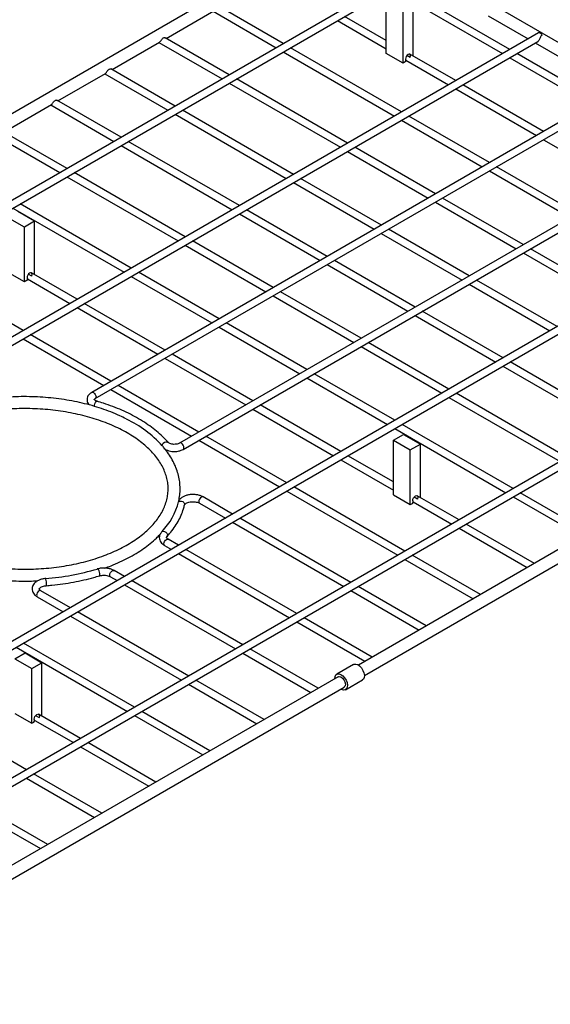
# Model space of a CAD drawing. Header units: millimetres. Extents: x 3 to 415, y 5 to 292.
# Tile 7 of 9: x 301 to 346, y 166 to 248. Entities that reach past the tile are written whole.
import ezdxf

# ---------------------------------------------------------------- set-up
doc = ezdxf.new("R2010")
doc.units = ezdxf.units.MM

msp = doc.modelspace()

# ---------------------------------------------------------------- linework, layer by layer
at = {"color": 7, "linetype": 'Continuous', "lineweight": 25}
for p, q in [((334.8371, 252.6192), (226.5084, 190.0823)), ((227.2463, 189.8155), (334.7901, 251.8992)), ((318.8659, 250.6512), (275.2275, 225.4593)), ((332.4405, 250.5428), (341.7399, 245.1743)), ((342.342, 245.5219), (333.0425, 250.8903)), ((331.9953, 245.1875), (331.9953, 249.7602)), ((313.585, 246.4479), (317.5643, 248.7451)), ((323.3915, 246.0117), (318.0189, 249.1133)), ((333.4095, 244.3711), (333.4095, 248.9437)), ((334.258, 244.9636), (334.258, 249.4336)), ((371.0152, 231.8931), (341.0402, 249.1974)), ((317.5084, 248.7128), (322.7894, 245.6642)), ((327.915, 247.9303), (331.9953, 245.5748)), ((331.9953, 246.2699), (328.517, 248.2778)), ((340.5402, 248.3313), (343.8744, 246.4065)), ((344.7366, 246.9043), (236.4079, 184.3674)), ((318.866, 243.3992), (313.4934, 246.5008)), ((237.1457, 184.1006), (344.6896, 246.1844)), ((309.0595, 243.8354), (313.0388, 246.1326)), ((312.9829, 246.1003), (318.264, 243.0517)), ((333.291, 240.2969), (323.9915, 245.6653)), ((344.4744, 246.0601), (351.2283, 242.1612)), ((323.3895, 245.3178), (332.6889, 239.9493)), ((333.4095, 244.3711), (331.9953, 245.1875)), ((333.6575, 244.6152), (337.2144, 242.5618)), ((337.8165, 242.9094), (333.9842, 245.1217)), ((334.0136, 244.8334), (334.0175, 244.8446)), ((342.34, 244.8279), (349.0938, 240.929)), ((349.6959, 241.2766), (342.942, 245.1755)), ((314.3405, 240.7867), (308.968, 243.8882)), ((333.5888, 244.4746), (333.4095, 244.3711)), ((304.534, 241.2229), (308.5133, 243.5201)), ((308.4575, 243.4878), (313.7385, 240.4392)), ((328.7655, 237.6844), (319.4661, 243.0528)), ((352.0905, 242.659), (307.3569, 216.8348)), ((318.864, 242.7053), (328.1635, 237.3368)), ((337.8145, 242.2154), (344.5683, 238.3165)), ((345.1704, 238.6641), (338.4165, 242.563)), ((307.6568, 216.3152), (352.0435, 241.939)), ((300.0085, 238.6104), (303.9878, 240.9076)), ((303.932, 240.8753), (309.213, 237.8267)), ((309.815, 238.1742), (304.4425, 241.2757)), ((314.3385, 240.0928), (323.638, 234.7243)), ((324.24, 235.0719), (314.9406, 240.4403)), ((340.6449, 236.0516), (333.891, 239.9505)), ((333.289, 239.6029), (340.0429, 235.704)), ((299.4065, 238.2628), (304.6875, 235.2142)), ((305.2896, 235.5617), (299.917, 238.6632)), ((359.4444, 238.4137), (314.7108, 212.5895)), ((309.813, 237.4803), (319.1125, 232.1118)), ((319.7145, 232.4594), (310.4151, 237.8278)), ((315.0108, 212.0698), (359.3974, 237.6937)), ((336.1194, 233.4391), (329.3656, 237.338)), ((345.1684, 237.9701), (351.9222, 234.0712)), ((328.7635, 236.9904), (335.5174, 233.0915)), ((347.9988, 231.8062), (341.2449, 235.7052)), ((305.2876, 234.8678), (314.587, 229.4993)), ((315.1891, 229.8469), (305.8896, 235.2153)), ((331.5939, 230.8265), (324.8401, 234.7255)), ((340.6429, 235.3576), (347.3968, 231.4587)), ((366.7984, 234.1683), (258.4696, 171.6315)), ((324.238, 234.3779), (330.9919, 230.479)), ((259.2075, 171.3646), (366.7513, 233.4484)), ((343.4733, 229.1937), (336.7195, 233.0927)), ((300.7621, 232.2553), (310.0615, 226.8868)), ((310.6636, 227.2344), (301.3641, 232.6028)), ((336.1174, 232.7451), (342.8713, 228.8462)), ((301.7311, 230.6562), (300.3169, 231.4726)), ((302.5796, 231.146), (301.1654, 231.9625)), ((319.7125, 231.7654), (326.4664, 227.8665)), ((327.0684, 228.214), (320.3146, 232.113)), ((302.5796, 231.146), (301.7311, 230.6562)), ((301.7311, 226.0836), (301.7311, 230.6562)), ((302.5796, 226.6761), (302.5796, 231.146)), ((331.5919, 230.1326), (338.3458, 226.2337)), ((338.9478, 226.5812), (332.194, 230.4801)), ((315.1871, 229.1529), (321.9409, 225.254)), ((322.543, 225.6015), (315.7891, 229.5005)), ((376.6978, 228.4535), (268.3691, 165.9166)), ((343.4713, 228.4998), (350.2252, 224.6009)), ((350.8272, 224.9484), (344.0734, 228.8473)), ((269.107, 165.6498), (376.6508, 227.7335)), ((301.6126, 222.0093), (292.3132, 227.3778)), ((327.0664, 227.5201), (333.8203, 223.6212)), ((334.4224, 223.9687), (327.6685, 227.8676)), ((301.7311, 226.0836), (300.3169, 226.9)), ((306.1381, 224.6218), (302.3059, 226.8341)), ((302.3352, 226.5458), (302.3391, 226.557)), ((310.6616, 226.5404), (317.4154, 222.6415)), ((318.0175, 222.989), (311.2636, 226.8879)), ((301.9104, 226.1871), (301.7311, 226.0836)), ((301.9791, 226.3276), (305.536, 224.2743)), ((338.9458, 225.8873), (345.6997, 221.9883)), ((346.3018, 222.3359), (339.5479, 226.2348)), ((322.541, 224.9076), (329.2948, 221.0087)), ((329.8969, 221.3562), (323.143, 225.2551)), ((313.492, 220.3765), (306.7381, 224.2754)), ((306.1361, 223.9279), (312.8899, 220.029)), ((334.4204, 223.2748), (341.1742, 219.3758)), ((341.7763, 219.7234), (335.0224, 223.6223)), ((325.3714, 218.7437), (318.6175, 222.6426)), ((308.9665, 217.764), (302.2127, 221.6629)), ((318.0155, 222.2951), (324.7693, 218.3962)), ((301.6106, 221.3154), (308.3645, 217.4165)), ((337.2508, 217.1109), (330.4969, 221.0098)), ((320.8459, 216.1312), (314.092, 220.0301)), ((329.8949, 220.6623), (336.6487, 216.7633)), ((313.49, 219.6826), (320.2439, 215.7836)), ((373.3131, 219.2194), (329.6747, 194.0275)), ((351.6758, 214.0085), (342.3763, 219.377)), ((332.7253, 214.4984), (325.9714, 218.3973)), ((330.1747, 193.1615), (373.8131, 218.3534)), ((341.7743, 219.0294), (351.0737, 213.661)), ((325.3694, 218.0498), (332.1233, 214.1508)), ((308.9645, 217.0701), (315.7184, 213.1711)), ((316.3204, 213.5187), (309.5666, 217.4176)), ((347.1503, 211.396), (337.8508, 216.7645)), ((328.1998, 211.8859), (321.446, 215.7848)), ((337.2488, 216.4169), (346.5482, 211.0485)), ((320.8439, 215.4372), (327.5978, 211.5383)), ((342.6248, 208.7835), (333.3254, 214.152)), ((332.6049, 212.8331), (333.4535, 213.323)), ((332.7233, 213.8044), (342.0227, 208.436)), ((333.4535, 213.323), (334.8677, 212.5066)), ((313.7491, 212.6548), (313.7532, 212.6504)), ((316.3184, 212.8247), (323.0723, 208.9258)), ((323.6743, 209.2734), (316.9205, 213.1723)), ((332.6049, 212.8331), (334.0191, 212.0167)), ((332.6049, 208.2605), (332.6049, 212.8331)), ((334.0191, 212.0167), (334.8677, 212.5066)), ((334.8677, 208.0366), (334.8677, 212.5066)), ((334.0191, 207.4441), (334.0191, 212.0167)), ((328.1978, 211.1919), (332.6049, 208.6477)), ((332.6049, 209.3429), (328.7999, 211.5395)), ((323.6723, 208.5794), (332.9718, 203.211)), ((333.5738, 203.5585), (324.2744, 208.927)), ((348.9302, 205.1435), (343.2248, 208.4371)), ((316.3808, 207.5637), (318.5468, 206.3133)), ((319.1489, 206.6609), (316.6818, 208.0851)), ((332.6049, 208.2605), (334.0191, 207.4441)), ((334.0191, 207.4441), (334.1985, 207.5476)), ((334.2672, 207.6881), (337.4973, 205.8235)), ((338.0993, 206.171), (334.5939, 208.1947)), ((334.6271, 207.9175), (334.6233, 207.9064)), ((342.6228, 208.0896), (348.3281, 204.7959)), ((315.1274, 207.4299), (315.1263, 207.425)), ((319.1469, 205.9669), (328.4463, 200.5985)), ((329.0483, 200.946), (319.7489, 206.3145)), ((338.0973, 205.4771), (343.8027, 202.1834)), ((344.4047, 202.531), (338.6994, 205.8246)), ((314.6234, 204.0484), (313.758, 204.5479)), ((313.457, 204.0266), (314.0213, 203.7008)), ((324.5229, 198.3335), (315.2234, 203.702)), ((314.6214, 203.3544), (323.9208, 197.9859)), ((333.5718, 202.8646), (339.2772, 199.5709)), ((339.8792, 199.9185), (334.1739, 203.2121)), ((310.0979, 201.4359), (309.2325, 201.9354)), ((308.9315, 201.4141), (309.4958, 201.0883)), ((319.9974, 195.721), (310.6979, 201.0895)), ((305.5724, 198.8233), (303.1054, 200.2475)), ((310.0959, 200.7419), (319.3953, 195.3734)), ((329.0463, 200.2521), (334.7517, 196.9584)), ((335.3537, 197.306), (329.6484, 200.5996)), ((302.8044, 199.7262), (304.9704, 198.4758)), ((305.5704, 198.1294), (314.8698, 192.7609)), ((315.4719, 193.1085), (306.1725, 198.4769)), ((330.8283, 194.6935), (325.1229, 197.9871)), ((324.5209, 197.6395), (330.2262, 194.3459)), ((301.0449, 195.5169), (310.3444, 190.1484)), ((310.9464, 190.496), (301.647, 195.8644)), ((326.3028, 192.081), (320.5974, 195.3746)), ((300.9266, 194.5456), (301.7751, 195.0354)), ((300.9266, 194.5456), (302.3408, 193.7292)), ((301.7751, 195.0354), (303.1893, 194.219)), ((319.9954, 195.027), (325.7007, 191.7334)), ((302.3408, 193.7292), (303.1893, 194.219)), ((302.3408, 189.1565), (302.3408, 193.7292)), ((303.1893, 189.7491), (303.1893, 194.219)), ((329.2702, 194.0827), (327.856, 193.2663)), ((327.981, 193.0498), (284.4199, 167.9025)), ((321.7773, 189.4685), (316.0719, 192.7621)), ((328.6059, 191.9672), (330.0201, 192.7836)), ((284.9198, 167.0364), (328.4809, 192.1837)), ((315.4699, 192.4145), (321.1752, 189.1209)), ((301.8954, 185.271), (292.596, 190.6394)), ((300.9266, 189.973), (302.3408, 189.1565)), ((306.4209, 187.8835), (302.9155, 189.9071)), ((302.9487, 189.63), (302.9449, 189.6188)), ((310.9444, 189.802), (316.6498, 186.5084)), ((317.2518, 186.856), (311.5465, 190.1496)), ((302.3408, 189.1565), (302.5201, 189.2601)), ((302.5888, 189.4006), (305.8189, 187.5359)), ((306.4189, 187.1895), (312.1243, 183.8959)), ((312.7263, 184.2434), (307.021, 187.5371)), ((301.8934, 184.577), (307.5988, 181.2834)), ((308.2008, 181.6309), (302.4955, 184.9246)), ((303.6754, 179.0184), (297.97, 182.3121)), ((297.368, 181.9645), (303.0733, 178.6709))]:
    msp.add_line(p, q, dxfattribs=at)
at = {"color": 8, "linetype": 'Continuous', "lineweight": 25}
for p, q in [((334.0175, 244.8446), (333.7277, 245.0119)), ((302.3391, 226.557), (302.0493, 226.7243)), ((334.3373, 208.0848), (334.6271, 207.9175)), ((302.6589, 189.7973), (302.9487, 189.63))]:
    msp.add_line(p, q, dxfattribs=at)
at = {"color": 7, "linetype": 'Continuous', "lineweight": 25, "flags": 128}
for points in [[(345.0447, 246.7165), (345.0117, 246.7701), (344.9732, 246.8181), (344.9309, 246.8585), (344.8866, 246.8895), (344.8423, 246.9096), (344.8, 246.9181), (344.7615, 246.9145), (344.7366, 246.9043)], [(334.0175, 244.8446), (334.0447, 244.9572), (334.0355, 245.0532), (333.9914, 245.1159), (333.92, 245.1346), (333.8338, 245.106), (333.7475, 245.035), (333.6761, 244.9339), (333.632, 244.8202), (333.6228, 244.7136), (333.65, 244.6325)], [(302.3391, 226.557), (302.3663, 226.6696), (302.3571, 226.7656), (302.313, 226.8284), (302.2417, 226.8471), (302.1554, 226.8184), (302.0691, 226.7474), (301.9977, 226.6464), (301.9536, 226.5327), (301.9444, 226.4261), (301.9717, 226.3449)], [(334.2597, 207.7054), (334.2324, 207.7866), (334.2417, 207.8932), (334.2858, 208.0069), (334.3571, 208.1079), (334.4434, 208.1789), (334.5297, 208.2076), (334.6011, 208.1889), (334.6452, 208.1261), (334.6544, 208.0302), (334.6271, 207.9175)], [(329.2702, 194.0827), (329.309, 194.1009), (329.4522, 194.115), (329.6143, 194.0623), (329.7794, 193.9481), (329.9314, 193.7834), (330.0554, 193.5845), (330.1392, 193.3708), (330.1746, 193.1631), (330.1582, 192.9819), (330.0916, 192.8449), (330.0201, 192.7836)], [(327.7015, 192.8868), (327.7179, 193.068), (327.7845, 193.205), (327.8948, 193.2845), (328.038, 193.2986), (328.2001, 193.2459), (328.3652, 193.1317), (328.5172, 192.967), (328.6411, 192.7681), (328.7249, 192.5543), (328.7604, 192.3467), (328.744, 192.1655), (328.6774, 192.0285), (328.5671, 191.949), (328.4239, 191.9349), (328.2618, 191.9876), (328.2014, 192.0223)], [(327.981, 193.0498), (328.0769, 193.0731), (328.2104, 193.0362), (328.347, 192.9354), (328.466, 192.786), (328.5492, 192.6109), (328.5839, 192.4367), (328.5649, 192.2899), (328.4951, 192.1929), (328.4809, 192.1837)], [(302.5813, 189.4179), (302.5541, 189.499), (302.5633, 189.6057), (302.6074, 189.7193), (302.6787, 189.8204), (302.765, 189.8914), (302.8513, 189.92), (302.9227, 189.9013), (302.9668, 189.8386), (302.976, 189.7426), (302.9487, 189.63)]]:
    msp.add_lwpolyline(points, dxfattribs=at)
at = {"color": 8, "linetype": 'Continuous', "lineweight": 25, "flags": 128}
for points in [[(307.3569, 216.8348), (307.4257, 216.8482), (307.5069, 216.8199), (307.588, 216.7544), (307.6569, 216.6616), (307.7028, 216.5556), (307.719, 216.4525), (307.7028, 216.3681), (307.6569, 216.3152), (307.6538, 216.3135)], [(307.5839, 215.6509), (307.5958, 215.7645), (307.6292, 215.8853), (307.6784, 215.9921), (307.7348, 216.0663), (307.7886, 216.0949), (307.8038, 216.0933)], [(313.2601, 212.3741), (313.2835, 212.4811), (313.3495, 212.583), (313.4467, 212.6622), (313.558, 212.7047), (313.664, 212.7031), (313.7462, 212.6577), (313.7491, 212.6548)], [(315.0729, 212.2072), (315.0567, 212.3103), (315.0108, 212.4163), (314.9419, 212.5091), (314.8608, 212.5746), (314.7796, 212.6028), (314.7122, 212.5903)], [(315.0108, 212.0699), (315.0567, 212.1228), (315.0729, 212.2072)], [(314.6285, 207.6885), (314.7349, 207.7335), (314.8583, 207.7367), (314.9774, 207.6977), (315.0715, 207.6231), (315.124, 207.526), (315.1274, 207.4299)], [(316.6818, 208.0851), (316.6128, 208.0985), (316.5313, 208.0702), (316.4499, 208.0044), (316.3808, 207.9113), (316.3347, 207.8049), (316.3185, 207.7015), (316.3347, 207.6168), (316.3808, 207.5637), (316.3808, 207.5637)], [(313.2472, 205.199), (313.3421, 205.2234), (313.4524, 205.2028), (313.5587, 205.1407), (313.6426, 205.0479), (313.6895, 204.9407), (313.6912, 204.8376), (313.6524, 204.7618)], [(313.3947, 204.1644), (313.4109, 204.2678), (313.457, 204.3742), (313.526, 204.4673), (313.6075, 204.533), (313.6889, 204.5613), (313.758, 204.5479)], [(313.457, 204.0266), (313.457, 204.0266), (313.4109, 204.0797), (313.3947, 204.1644)], [(307.9962, 201.4893), (308.0232, 201.5099), (308.0463, 201.5789), (308.0454, 201.6824), (308.0207, 201.8024), (307.9764, 201.9181), (307.9204, 202.0092), (307.8623, 202.06), (307.8122, 202.0615), (307.8122, 202.0615)], [(308.9315, 201.4141), (308.9315, 201.4141), (308.8854, 201.4672), (308.8692, 201.5519), (308.8854, 201.6553), (308.9315, 201.7617), (309.0006, 201.8548), (309.082, 201.9205), (309.1635, 201.9488), (309.2325, 201.9354)], [(303.5512, 200.667), (303.5606, 200.6847), (303.5672, 200.7506), (303.567, 200.8543), (303.5599, 200.9776), (303.5471, 201.0991), (303.5309, 201.1976), (303.5142, 201.2559), (303.4998, 201.264), (303.4998, 201.264)], [(303.1054, 200.2475), (303.0363, 200.261), (302.9549, 200.2326), (302.8734, 200.1669), (302.8044, 200.0738), (302.7582, 199.9674), (302.742, 199.864)], [(302.742, 199.864), (302.7582, 199.7793), (302.8044, 199.7262), (302.8044, 199.7262)]]:
    msp.add_lwpolyline(points, dxfattribs=at)
at = {"color": 7, "linetype": 'Continuous', "lineweight": 25}
for centre, radius, start, end in [((333.5253, 244.5901), 0.1317, 298.810195, 18.778445), ((301.8469, 226.3025), 0.1317, 298.810195, 18.778445), ((305.8692, 205.5715), 10.045, 42.626523, 63.97448), ((309.164, 209.0926), 5.642, 316.361964, 345.59037), ((334.135, 207.663), 0.1317, 298.810195, 18.778445), ((301.9815, 221.5343), 20.3271, 274.283437, 286.669127), ((302.4566, 189.3755), 0.1317, 298.810195, 18.778445)]:
    msp.add_arc(centre, radius, start, end, dxfattribs=at)
for points, knots in [([(313.0367, 246.1362), (313.0451, 246.14), (313.0674, 246.15), (313.107, 246.2004), (313.1573, 246.2742), (313.2129, 246.3546), (313.274, 246.4266), (313.3431, 246.4828), (313.4136, 246.5118), (313.469, 246.5148), (313.4862, 246.5014), (313.4914, 246.4973)], [0, 0, 0, 0, 0.0777643, 0.206377, 0.3356252, 0.4512977, 0.5683188, 0.6920943, 0.8185936, 0.9452159, 1, 1, 1, 1]), ([(345.0447, 246.7165), (345.0118, 246.69), (344.9411, 246.6329), (344.8796, 246.5013), (344.8247, 246.375), (344.7752, 246.2766), (344.7312, 246.2115), (344.6995, 246.1936), (344.6879, 246.1871)], [0, 0, 0, 0, 0.2113359, 0.4545791, 0.6346021, 0.7763315, 0.9187671, 1, 1, 1, 1]), ([(308.5112, 243.5237), (308.5196, 243.5275), (308.5419, 243.5375), (308.5815, 243.5878), (308.6318, 243.6617), (308.6874, 243.7421), (308.7485, 243.8141), (308.8176, 243.8703), (308.8881, 243.8993), (308.9436, 243.9023), (308.9607, 243.8889), (308.9659, 243.8848)], [0, 0, 0, 0, 0.0777643, 0.206377, 0.3356252, 0.4512977, 0.5683188, 0.6920943, 0.8185936, 0.9452159, 1, 1, 1, 1]), ([(303.9858, 240.9112), (303.9942, 240.915), (304.0164, 240.925), (304.056, 240.9753), (304.1063, 241.0492), (304.162, 241.1296), (304.223, 241.2016), (304.2921, 241.2578), (304.3626, 241.2868), (304.4181, 241.2898), (304.4352, 241.2764), (304.4404, 241.2723)], [0, 0, 0, 0, 0.0777643, 0.206377, 0.3356252, 0.4512977, 0.5683188, 0.6920943, 0.8185936, 0.9452159, 1, 1, 1, 1]), ([(307.3569, 216.8348), (307.3188, 216.8108), (307.2196, 216.7485), (307.0933, 216.6228), (306.9957, 216.4554), (306.9531, 216.2688), (306.9739, 216.0796), (307.047, 215.9101), (307.1283, 215.8227), (307.1664, 215.7818)], [0, 0, 0, 0, 0.10166142, 0.26444675, 0.4163644, 0.56275902, 0.71852519, 0.86839731, 1, 1, 1, 1]), ([(310.2346, 214.623), (310.0585, 214.7115), (309.6514, 214.9161), (308.9671, 215.2014), (308.1941, 215.4832), (307.3889, 215.7312), (306.5572, 215.9455), (305.7026, 216.125), (304.8291, 216.2689), (303.941, 216.3766), (303.0425, 216.4478), (302.1379, 216.482), (301.2315, 216.4792), (300.3276, 216.4394), (299.4305, 216.3627), (298.5445, 216.2495), (297.6738, 216.1002), (296.8225, 215.9155), (295.9947, 215.6962), (295.1943, 215.443), (294.4252, 215.1571), (293.6911, 214.8396), (292.9954, 214.4918), (292.3418, 214.115), (291.7335, 213.7108), (291.1738, 213.2809), (290.6657, 212.8272), (290.2123, 212.3519), (289.8163, 211.8574), (289.48, 211.3465), (289.2055, 210.8224), (288.9941, 210.2882), (288.8466, 209.7473), (288.7632, 209.2029), (288.7437, 208.6578), (288.7877, 208.1148), (288.8942, 207.5761), (289.0643, 207.0446), (289.2781, 206.5478), (289.4632, 206.2363), (289.5481, 206.0933)], [0, 0, 0, 0, 0.0204432, 0.0472647, 0.0740716, 0.1008622, 0.1276366, 0.1543963, 0.1811434, 0.2078802, 0.2346095, 0.2613341, 0.2880571, 0.3147813, 0.3415087, 0.3682426, 0.3949858, 0.4217413, 0.4485121, 0.4753008, 0.5021096, 0.52894, 0.5557923, 0.5826648, 0.6095529, 0.6364462, 0.6633255, 0.6901664, 0.7169373, 0.7436005, 0.7701184, 0.7964618, 0.8226203, 0.8486099, 0.8744748, 0.900281, 0.9260869, 0.9519588, 0.9779571, 1, 1, 1, 1]), ([(307.8037, 216.0934), (307.7784, 216.1016), (307.7047, 216.1255), (307.6135, 216.1771), (307.5624, 216.2308), (307.5625, 216.2443), (307.5614, 216.2239), (307.5651, 216.2424), (307.6064, 216.2844), (307.6465, 216.3088), (307.6568, 216.3152)], [0, 0, 0, 0, 0.0758361, 0.220478, 0.3621458, 0.5081019, 0.673168, 0.8185385, 0.9529789, 1, 1, 1, 1]), ([(313.7532, 212.6503), (313.6763, 212.7356), (313.4545, 212.9815), (313.0453, 213.3734), (312.5101, 213.8176), (311.9236, 214.2384), (311.2895, 214.6344), (310.6107, 215.0036), (309.8907, 215.3444), (309.1324, 215.6547), (308.4336, 215.903), (307.9818, 216.0395), (307.8037, 216.0934)], [0, 0, 0, 0, 0.05766852, 0.16636437, 0.27518496, 0.38413201, 0.49314534, 0.60217928, 0.71119922, 0.82019034, 0.92914529, 1, 1, 1, 1]), ([(293.1642, 204.0936), (293.06, 204.1551), (292.7572, 204.3339), (292.2914, 204.6472), (291.7854, 205.0381), (291.3324, 205.4467), (290.9335, 205.8703), (290.5904, 206.3067), (290.3041, 206.7538), (290.0756, 207.2099), (289.9056, 207.6737), (289.7952, 208.144), (289.7455, 208.6196), (289.758, 209.0987), (289.8334, 209.5783), (289.9717, 210.0548), (290.1718, 210.5245), (290.4318, 210.9848), (290.7501, 211.4334), (291.1248, 211.8683), (291.5542, 212.2877), (292.0364, 212.6896), (292.5693, 213.0721), (293.1504, 213.433), (293.7769, 213.7702), (294.4457, 214.0819), (295.1533, 214.3661), (295.8961, 214.6212), (296.6703, 214.8455), (297.4718, 215.0379), (298.2963, 215.197), (299.1393, 215.3219), (299.9965, 215.4119), (300.8631, 215.4665), (301.7346, 215.4852), (302.6062, 215.468), (303.4733, 215.415), (304.3312, 215.3264), (305.1752, 215.2029), (306.0008, 215.0451), (306.8036, 214.854), (307.5793, 214.6308), (308.3237, 214.3769), (309.0329, 214.0938), (309.7031, 213.7833), (310.3308, 213.4473), (310.9129, 213.088), (311.4464, 212.7075), (311.9289, 212.3083), (312.3581, 211.8927), (312.7323, 211.4632), (313.0503, 211.0218), (313.311, 210.5705), (313.5135, 210.1108), (313.6571, 209.644), (313.7407, 209.1712), (313.7629, 208.6937), (313.7225, 208.2139), (313.619, 207.7353), (313.453, 207.2614), (313.226, 206.7956), (312.9399, 206.3403), (312.5963, 205.8976), (312.197, 205.4693), (311.7438, 205.0574), (311.2388, 204.6639), (310.6841, 204.2908), (310.0825, 203.9402), (309.4368, 203.6141), (308.7503, 203.3144), (308.0265, 203.0429), (307.2692, 202.8014), (306.4824, 202.5911), (305.6701, 202.4134), (304.8368, 202.2694), (303.987, 202.1599), (303.125, 202.0856), (302.2556, 202.047), (301.3835, 202.0443), (300.5133, 202.0774), (299.6498, 202.1463), (298.7975, 202.2505), (297.9611, 202.3894), (297.1451, 202.5621), (296.3538, 202.7676), (295.5916, 203.0047), (294.8622, 203.2717), (294.1705, 203.5675), (293.6069, 203.8443), (293.2836, 204.0264), (293.1642, 204.0936)], [0, 0, 0, 0, 0.005958, 0.0173122, 0.0286631, 0.0400152, 0.0513779, 0.062765, 0.0741957, 0.0856935, 0.0972841, 0.1089884, 0.1208107, 0.1327268, 0.1446754, 0.1565685, 0.1683589, 0.1800333, 0.1916039, 0.2030944, 0.2145296, 0.2259307, 0.2373137, 0.2486896, 0.2600648, 0.2714435, 0.2828287, 0.2942219, 0.3056233, 0.3170325, 0.3284487, 0.339871, 0.351298, 0.3627285, 0.374161, 0.3855944, 0.3970269, 0.4084569, 0.419883, 0.4313038, 0.442718, 0.4541242, 0.4655215, 0.4769088, 0.4882856, 0.4996524, 0.5110103, 0.5223623, 0.5337129, 0.5450683, 0.5564399, 0.5678437, 0.5793011, 0.5908372, 0.6024764, 0.6142342, 0.6261032, 0.6380444, 0.6499761, 0.6618273, 0.6735659, 0.6851916, 0.6967234, 0.7081864, 0.7196042, 0.7309955, 0.7423742, 0.7537495, 0.7651258, 0.7765071, 0.7878958, 0.7992926, 0.8106975, 0.82211, 0.8335291, 0.8449536, 0.8563823, 0.8678139, 0.879247, 0.8906802, 0.9021118, 0.9135402, 0.9249641, 0.9363821, 0.947793, 0.9591953, 0.9705882, 0.9819709, 0.9933432, 1, 1, 1, 1]), ([(314.7108, 212.5895), (314.6919, 212.5794), (314.6365, 212.5501), (314.5083, 212.5093), (314.3301, 212.4851), (314.1417, 212.4909), (313.9681, 212.5263), (313.8357, 212.5818), (313.774, 212.6278), (313.7572, 212.646), (313.7532, 212.6503)], [0, 0, 0, 0, 0.0752548, 0.2202895, 0.3699119, 0.5226386, 0.6751302, 0.8235883, 0.9583314, 1, 1, 1, 1]), ([(313.3737, 212.2445), (313.3725, 212.246), (313.344, 212.2807), (313.3042, 212.3238), (313.2717, 212.3609), (313.2601, 212.3741)], [0, 0, 0, 0, 0.0277445, 0.6552867, 1, 1, 1, 1]), ([(314.6389, 207.7415), (314.6717, 207.9116), (314.7393, 208.2615), (314.7627, 208.7962), (314.7282, 209.3395), (314.6295, 209.8789), (314.4688, 210.4117), (314.247, 210.9363), (313.9619, 211.4495), (313.6704, 211.8862), (313.4515, 212.1432), (313.3687, 212.2404)], [0, 0, 0, 0, 0.1100855, 0.226521, 0.3426492, 0.458745, 0.5750962, 0.6919851, 0.8095917, 0.9279759, 1, 1, 1, 1]), ([(313.419, 212.1484), (313.4728, 212.1103), (313.5894, 212.0278), (313.8131, 211.945), (314.0694, 211.8933), (314.3396, 211.8831), (314.6062, 211.9147), (314.8342, 211.9785), (314.9588, 212.043), (315.0108, 212.0698)], [0, 0, 0, 0, 0.1287717, 0.2787326, 0.4309201, 0.5827711, 0.7351853, 0.8894764, 1, 1, 1, 1]), ([(314.6405, 207.7413), (314.6401, 207.7394), (314.6377, 207.7265), (314.6327, 207.706), (314.6285, 207.6885)], [0, 0, 0, 0, 0.1443601, 1, 1, 1, 1]), ([(316.6818, 208.0851), (316.6401, 208.1073), (316.523, 208.1698), (316.3027, 208.243), (316.0236, 208.2916), (315.7346, 208.2993), (315.4493, 208.2663), (315.179, 208.1929), (314.9377, 208.0774), (314.7555, 207.9445), (314.6792, 207.8363), (314.6502, 207.7952)], [0, 0, 0, 0, 0.0668568, 0.1880024, 0.3086964, 0.4290471, 0.5497343, 0.6715144, 0.7954456, 0.9221722, 1, 1, 1, 1]), ([(315.1263, 207.4249), (315.1275, 207.4291), (315.1309, 207.4411), (315.1594, 207.4866), (315.2505, 207.56), (315.397, 207.6284), (315.5817, 207.6767), (315.7902, 207.6974), (316.0039, 207.6865), (316.1964, 207.6461), (316.3175, 207.5987), (316.3693, 207.5701), (316.3808, 207.5637)], [0, 0, 0, 0, 0.0589634, 0.1667863, 0.2812961, 0.3937369, 0.5080743, 0.6250643, 0.7433832, 0.8611826, 0.9689466, 1, 1, 1, 1]), ([(313.6523, 204.7617), (313.7283, 204.8473), (313.9479, 205.0942), (314.2672, 205.5163), (314.5895, 206.031), (314.849, 206.5581), (315.0235, 207.0243), (315.0981, 207.3152), (315.1263, 207.4249)], [0, 0, 0, 0, 0.10370809, 0.29924147, 0.49441063, 0.68892758, 0.88266933, 1, 1, 1, 1]), ([(313.2472, 205.199), (313.2295, 205.1789), (313.1896, 205.1338), (313.1395, 205.0684), (313.1023, 205.0132), (313.0867, 204.9883), (313.0762, 204.9704), (313.0696, 204.9581), (313.0676, 204.9534), (313.0669, 204.9517)], [0, 0, 0, 0, 0.3043516, 0.6837497, 0.7981013, 0.8672165, 0.9183597, 0.9699283, 1, 1, 1, 1]), ([(308.4374, 202.1388), (308.6179, 202.2027), (309.0583, 202.3587), (309.719, 202.6434), (310.421, 202.9863), (311.08, 203.3596), (311.6951, 203.76), (312.2595, 204.1874), (312.7118, 204.5753), (312.9527, 204.8291), (313.0427, 204.9239)], [0, 0, 0, 0, 0.0951327, 0.2320785, 0.3691362, 0.506299, 0.6435457, 0.7808296, 0.9180552, 1, 1, 1, 1]), ([(313.0728, 204.949), (313.0612, 204.9262), (313.0208, 204.8462), (313.0055, 204.687), (313.0357, 204.492), (313.1278, 204.311), (313.2657, 204.1516), (313.3919, 204.0691), (313.457, 204.0266)], [0, 0, 0, 0, 0.0705863, 0.2466861, 0.4323991, 0.6140499, 0.8008273, 1, 1, 1, 1]), ([(313.758, 204.5479), (313.7384, 204.5602), (313.6817, 204.5956), (313.6285, 204.6533), (313.6142, 204.6916), (313.6151, 204.6981), (313.622, 204.7255), (313.6455, 204.7537), (313.6523, 204.7617)], [0, 0, 0, 0, 0.1026542, 0.296642, 0.4951106, 0.7170686, 0.9193911, 1, 1, 1, 1]), ([(309.2325, 201.9354), (309.1908, 201.9577), (309.0737, 202.0202), (308.8534, 202.0933), (308.5743, 202.1421), (308.2856, 202.1493), (308.0302, 202.1215), (307.8813, 202.0814), (307.821, 202.0652)], [0, 0, 0, 0, 0.1057948, 0.297497, 0.4884843, 0.6789284, 0.869905, 1, 1, 1, 1]), ([(296.5313, 201.6948), (296.6342, 201.667), (297.012, 201.565), (297.69, 201.4244), (298.5599, 201.274), (299.4466, 201.1619), (300.3439, 201.0855), (301.2478, 201.0474), (302.078, 201.0421), (302.6037, 201.0663), (302.8284, 201.0767)], [0, 0, 0, 0, 0.0526702, 0.1932275, 0.3337164, 0.4741499, 0.614542, 0.7549078, 0.8952626, 1, 1, 1, 1]), ([(303.504, 201.2672), (303.4532, 201.262), (303.3073, 201.2472), (303.0751, 201.191), (302.8252, 201.0861), (302.6222, 200.9461), (302.4745, 200.7801), (302.3846, 200.5998), (302.3508, 200.404), (302.3786, 200.2068), (302.4659, 200.0243), (302.6041, 199.8582), (302.7345, 199.7722), (302.8044, 199.7262)], [0, 0, 0, 0, 0.05482145, 0.15743291, 0.26176841, 0.36844727, 0.46078622, 0.54777509, 0.63214724, 0.72136214, 0.80833837, 0.89739029, 1, 1, 1, 1]), ([(303.551, 200.667), (303.7116, 200.6806), (304.1767, 200.7201), (304.9387, 200.8132), (305.8291, 200.9575), (306.7001, 201.1381), (307.4212, 201.3191), (307.8461, 201.4448), (307.9962, 201.4893)], [0, 0, 0, 0, 0.1038472, 0.3008611, 0.497936, 0.6950596, 0.8922438, 1, 1, 1, 1]), ([(307.9962, 201.4893), (308.0274, 201.4979), (308.1195, 201.5233), (308.2939, 201.5456), (308.5081, 201.542), (308.7103, 201.507), (308.8506, 201.4579), (308.9131, 201.4241), (308.9315, 201.4141)], [0, 0, 0, 0, 0.1032919, 0.3055671, 0.5102428, 0.7148707, 0.9157914, 1, 1, 1, 1]), ([(303.1054, 200.2475), (303.0857, 200.2598), (303.0291, 200.2953), (302.9758, 200.3529), (302.9617, 200.3912), (302.962, 200.3976), (302.9722, 200.4319), (303.0318, 200.4982), (303.1462, 200.5703), (303.3079, 200.6301), (303.4514, 200.6581), (303.534, 200.6655), (303.551, 200.667)], [0, 0, 0, 0, 0.0585769, 0.1692707, 0.2825215, 0.4091759, 0.5264009, 0.6325545, 0.7453918, 0.8589847, 0.9709555, 1, 1, 1, 1])]:
    msp.add_open_spline(points, degree=3, knots=knots, dxfattribs=at)

doc.saveas('drawing.dxf')
